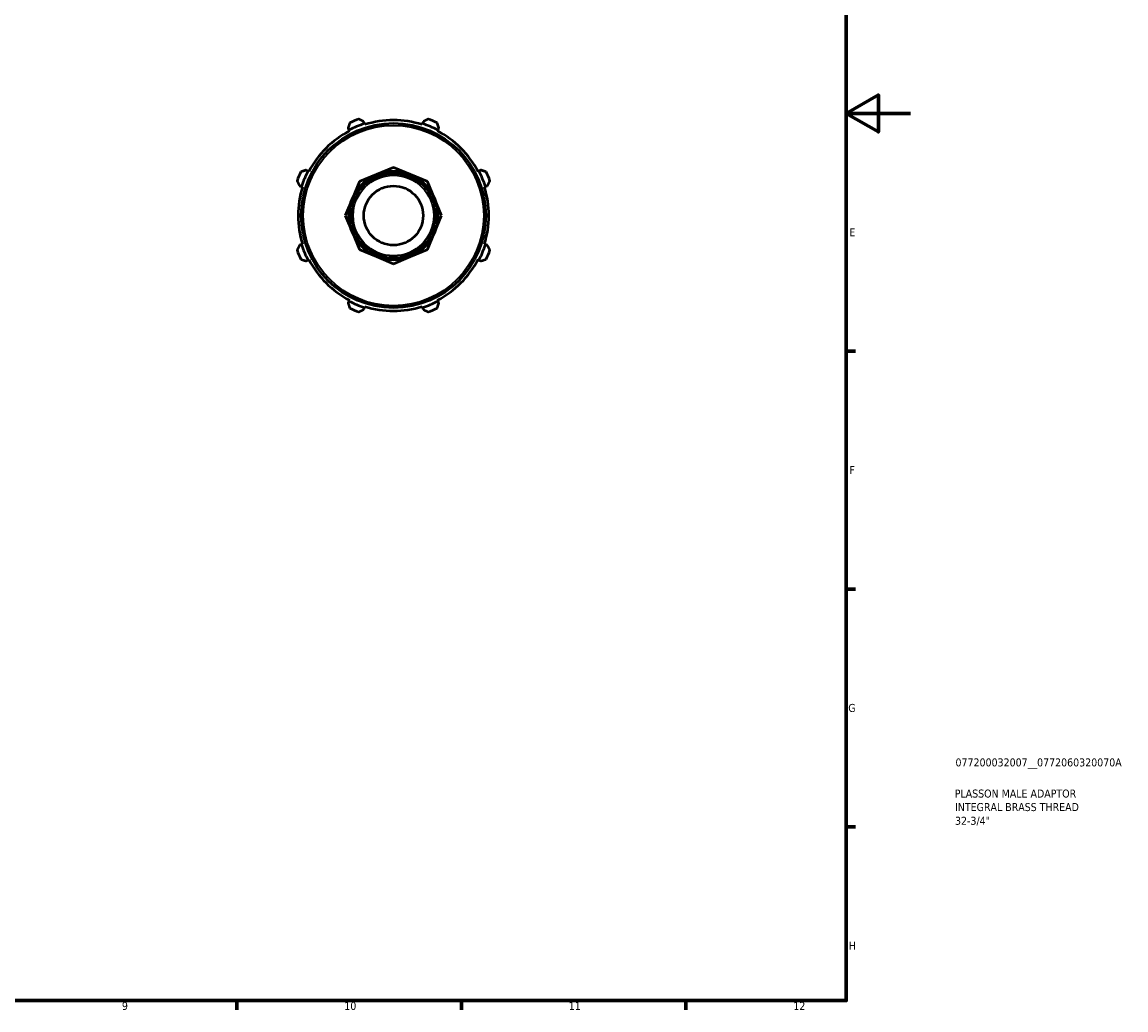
# Model space of a CAD drawing. Header units: millimetres. Extents: x 0 to 908, y 0 to 634.
# Tile 4 of 5: x 564 to 908, y 17 to 326. Entities that reach past the tile are written whole.
import ezdxf

# ---------------------------------------------------------------- set-up
doc = ezdxf.new("R2010")
doc.units = ezdxf.units.MM
for name, color, linetype, lineweight in [('Border (ISO)', 7, 'Continuous', 70), ('Title (ISO)', 7, 'Continuous', 50), ('Visible (ISO)', 7, 'Continuous', 50), ('Visible Narrow (ISO)', 7, 'Continuous', 35)]:
    doc.layers.add(name, color=color, linetype=linetype, lineweight=lineweight)
doc.styles.add('Note Text (ISO)', font='tahoma.ttf')

# ---------------------------------------------------------------- blocks, each defined once
blk = doc.blocks.new('Borders Default Border')
at = {"layer": 'Border (ISO)'}
for p, q in [((821, 222.75), (823.9, 222.75)), ((821, 148.5), (823.9, 148.5)), ((821, 74.25), (823.9, 74.25)), ((630.75, 20), (630.75, 17.1)), ((700.83, 20), (700.83, 17.1)), ((770.92, 20), (770.92, 17.1))]:
    blk.add_line(p, q, dxfattribs=at)
at = {"layer": 'Border (ISO)', "flags": 128}
for points in [[(20, 20), (20, 574), (821, 574), (821, 20), (20, 20)], [(841, 297), (821, 297), (831, 302.77), (831, 291.23), (821, 297)]]:
    blk.add_lwpolyline(points, dxfattribs=at)
at = {"layer": 'Border (ISO)', "color": 232, "true_color": 0xca0064, "char_height": 2.5, "attachment_point": 7, "style": 'Note Text (ISO)'}
for s, insert in [('E', (821.94, 258.63)), ('F', (822, 184.38)), ('G', (821.61, 110.08)), ('H', (821.74, 35.88)), ('9', (594.88, 17.05)), ('10', (664.29, 17.05)), ('11', (734.37, 17.1)), ('12', (804.46, 17.1))]:
    blk.add_mtext(s, dxfattribs=dict(at, insert=insert))
blk = doc.blocks.new('Title Blocks ISO')
at = {"layer": 'Title (ISO)', "color": 232, "true_color": 0xca0064, "style": 'Note Text (ISO)'}
for tag, p in [('PART_NUMBER_001', (34.08, 73.13)), ('DESCRIPTION_001', (33.84, 63.4)), ('DESCRIPTION_002', (33.93, 59.19)), ('DESCRIPTION_003', (33.93, 54.91))]:
    blk.add_attdef(tag, p, '', height=2.5, dxfattribs=at)

msp = doc.modelspace()

# ---------------------------------------------------------------- linework, layer by layer
at = {"layer": 'Visible (ISO)'}
for p, q in [((670.598, 293.794), (670.405, 294.405)), ((670.694, 293.489), (670.598, 293.794)), ((688.688, 293.794), (688.592, 293.489)), ((688.881, 294.405), (688.688, 293.794)), ((665.458, 292.355), (665.754, 291.788)), ((665.754, 291.788), (665.901, 291.504)), ((693.385, 291.504), (693.532, 291.788)), ((693.532, 291.788), (693.828, 292.355)), ((652.962, 278.996), (652.394, 279.291)), ((679.643, 280.132), (674.331, 277.931)), ((684.955, 277.931), (679.643, 280.132)), ((706.892, 279.291), (706.324, 278.996)), ((653.245, 278.848), (652.962, 278.996)), ((669.018, 275.731), (666.818, 270.419)), ((674.331, 277.931), (669.018, 275.731)), ((690.267, 275.731), (684.955, 277.931)), ((692.468, 270.419), (690.267, 275.731)), ((706.324, 278.996), (706.04, 278.848)), ((650.345, 274.344), (650.955, 274.152)), ((650.955, 274.152), (651.26, 274.056)), ((708.026, 274.056), (708.331, 274.152)), ((708.331, 274.152), (708.941, 274.344)), ((666.818, 270.419), (664.618, 265.107)), ((694.668, 265.107), (692.468, 270.419)), ((664.618, 265.107), (666.818, 259.794)), ((692.468, 259.794), (694.668, 265.107)), ((666.818, 259.794), (669.018, 254.482)), ((690.267, 254.482), (692.468, 259.794)), ((650.955, 256.061), (650.345, 255.869)), ((651.26, 256.158), (650.955, 256.061)), ((708.331, 256.061), (708.026, 256.158)), ((708.941, 255.869), (708.331, 256.061)), ((669.018, 254.482), (674.331, 252.282)), ((674.331, 252.282), (679.643, 250.081)), ((679.643, 250.081), (684.955, 252.282)), ((684.955, 252.282), (690.267, 254.482)), ((652.394, 250.922), (652.962, 251.217)), ((652.962, 251.217), (653.245, 251.365)), ((706.04, 251.365), (706.324, 251.217)), ((706.324, 251.217), (706.892, 250.922)), ((665.754, 238.425), (665.458, 237.858)), ((665.901, 238.709), (665.754, 238.425)), ((693.532, 238.425), (693.385, 238.709)), ((693.828, 237.858), (693.532, 238.425)), ((670.405, 235.808), (670.598, 236.419)), ((670.598, 236.419), (670.694, 236.724)), ((688.592, 236.724), (688.688, 236.419)), ((688.688, 236.419), (688.881, 235.808))]:
    msp.add_line(p, q, dxfattribs=at)
for radius in [28.8, 13.882, 13.22, 9.254]:
    msp.add_circle((679.643, 265.107), radius, dxfattribs=at)
for radius, start, end in [(30.08, 107.5, 117.5), (32, 109.79198, 115.20802), (29.76, 72.5, 107.5), (30.08, 62.5, 72.5), (32, 64.79198, 70.20802), (29.76, 117.5, 152.5), (29.76, 27.5, 62.5), (32, 154.79198, 160.20802), (30.08, 152.5, 162.5), (30.08, 17.5, 27.5), (32, 19.79198, 25.20802), (29.76, 162.5, 197.5), (29.76, 342.5, 17.5), (30.08, 197.5, 207.5), (30.08, 332.5, 342.5), (32, 199.79198, 205.20802), (32, 334.79198, 340.20802), (29.76, 207.5, 242.5), (29.76, 297.5, 332.5), (30.08, 242.5, 252.5), (30.08, 287.5, 297.5), (32, 244.79198, 250.20802), (29.76, 252.5, 287.5), (32, 289.79198, 295.20802)]:
    msp.add_arc((679.643, 265.107), radius, start, end, dxfattribs=at)
for points, weights in [([(666.014, 294.059), (665.73, 293.19), (665.458, 292.355)], [1.01482427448, 1.01058832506, 1.00554853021]), ([(670.405, 294.405), (669.623, 294.802), (668.807, 295.216)], [1.00554853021, 1.01058832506, 1.01482427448]), ([(690.478, 295.216), (689.663, 294.802), (688.881, 294.405)], [1.01482427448, 1.01058832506, 1.00554853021]), ([(693.828, 292.355), (693.556, 293.19), (693.272, 294.059)], [1.00554853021, 1.01058832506, 1.01482427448]), ([(652.394, 279.291), (651.56, 279.019), (650.69, 278.736)], [1.00554853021, 1.01058832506, 1.01482427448]), ([(708.595, 278.736), (707.726, 279.019), (706.892, 279.291)], [1.01482427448, 1.01058832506, 1.00554853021]), ([(649.533, 275.942), (649.947, 275.127), (650.345, 274.344)], [1.01482427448, 1.01058832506, 1.00554853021]), ([(708.941, 274.344), (709.339, 275.127), (709.753, 275.942)], [1.00554853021, 1.01058832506, 1.01482427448]), ([(650.345, 255.869), (649.947, 255.086), (649.533, 254.271)], [1.00554853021, 1.01058832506, 1.01482427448]), ([(709.753, 254.271), (709.339, 255.086), (708.941, 255.869)], [1.01482427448, 1.01058832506, 1.00554853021]), ([(650.69, 251.478), (651.56, 251.194), (652.394, 250.922)], [1.01482427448, 1.01058832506, 1.00554853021]), ([(706.892, 250.922), (707.726, 251.194), (708.595, 251.478)], [1.00554853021, 1.01058832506, 1.01482427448]), ([(665.458, 237.858), (665.73, 237.023), (666.014, 236.154)], [1.00554853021, 1.01058832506, 1.01482427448]), ([(693.272, 236.154), (693.556, 237.023), (693.828, 237.858)], [1.01482427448, 1.01058832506, 1.00554853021]), ([(668.807, 234.997), (669.623, 235.411), (670.405, 235.808)], [1.01482427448, 1.01058832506, 1.00554853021]), ([(688.881, 235.808), (689.663, 235.411), (690.478, 234.997)], [1.00554853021, 1.01058832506, 1.01482427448])]:
    msp.add_rational_spline(points, weights, degree=2, dxfattribs=at)
at = {"layer": 'Visible Narrow (ISO)'}
for radius in [28.16, 12.581]:
    msp.add_circle((679.643, 265.107), radius, dxfattribs=at)

# ---------------------------------------------------------------- block references
msp.add_blockref('Borders Default Border', (0, 0))
msp.add_blockref('Title Blocks ISO', (821, 20)).add_auto_attribs({'PART_NUMBER_001': '077200032007__0772060320070A', 'DESCRIPTION_001': 'PLASSON MALE ADAPTOR', 'DESCRIPTION_002': 'INTEGRAL BRASS THREAD', 'DESCRIPTION_003': '32-3/4"'})

doc.saveas('drawing.dxf')
